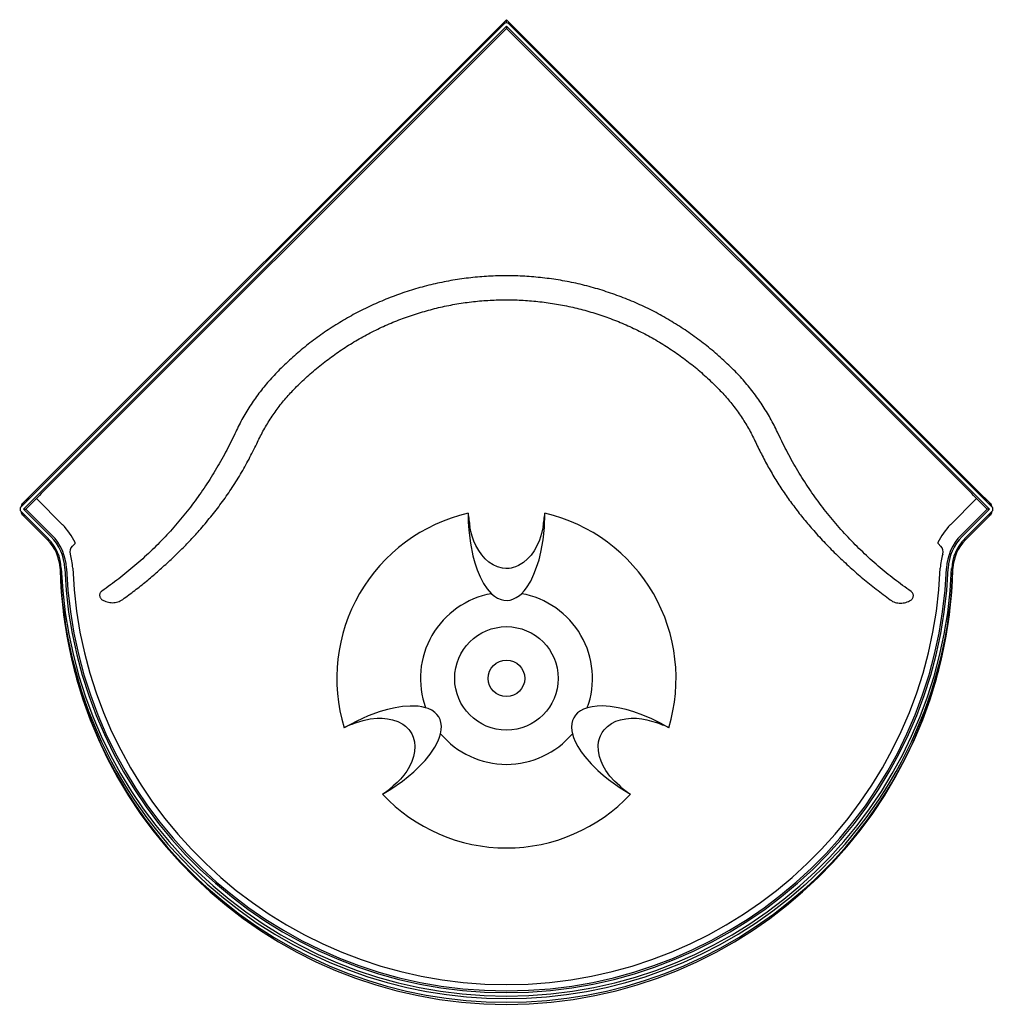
# Model space of a CAD drawing. Header units: millimetres. Extents: x 4902.37 to 4903.49, y 4759.99 to 4761.13.
import ezdxf

# ---------------------------------------------------------------- set-up
doc = ezdxf.new("R2010")
doc.units = ezdxf.units.MM
doc.layers.add('SANINDUSA', color=3, linetype='Continuous')

msp = doc.modelspace()

# ---------------------------------------------------------------- linework, layer by layer
at = {"layer": 'SANINDUSA'}
for p, q in [((4902.3717, 4760.5694), (4902.9303, 4761.128)), ((4902.9303, 4761.1244), (4902.9303, 4761.128)), ((4903.4828, 4760.5755), (4902.9303, 4761.128)), ((4902.3695, 4760.5652), (4902.9275, 4761.1232)), ((4902.3723, 4760.5623), (4902.9303, 4761.1204)), ((4902.9303, 4761.1178), (4902.3928, 4760.5803)), ((4902.9303, 4761.1204), (4903.4884, 4760.5623)), ((4902.9303, 4761.1204), (4902.9303, 4761.1178)), ((4902.9303, 4761.1178), (4903.4679, 4760.5803)), ((4902.9332, 4761.1232), (4903.4912, 4760.5652)), ((4902.3737, 4760.5694), (4902.3717, 4760.5694)), ((4902.3873, 4760.5745), (4902.3751, 4760.5623)), ((4902.3782, 4760.5752), (4902.3786, 4760.5749)), ((4902.3873, 4760.5745), (4902.3873, 4760.5745)), ((4902.3873, 4760.5745), (4902.4174, 4760.5444)), ((4903.4433, 4760.5444), (4903.4734, 4760.5745)), ((4903.4856, 4760.5623), (4903.4734, 4760.5745)), ((4903.4734, 4760.5745), (4903.4734, 4760.5745)), ((4903.4824, 4760.5754), (4903.4821, 4760.5751)), ((4903.489, 4760.5694), (4903.4837, 4760.5746)), ((4903.487, 4760.5694), (4903.489, 4760.5694)), ((4902.401, 4760.528), (4902.3695, 4760.5595)), ((4902.4038, 4760.5309), (4902.3723, 4760.5623)), ((4902.3723, 4760.5623), (4902.3751, 4760.5623)), ((4902.3751, 4760.5623), (4902.4052, 4760.5323)), ((4903.4555, 4760.5323), (4903.4856, 4760.5623)), ((4903.4884, 4760.5623), (4903.4569, 4760.5309)), ((4903.4912, 4760.5595), (4903.4597, 4760.528)), ((4903.4884, 4760.5623), (4903.4856, 4760.5623)), ((4902.4, 4760.527), (4902.3717, 4760.5553)), ((4902.3717, 4760.5553), (4902.3737, 4760.5553)), ((4903.4607, 4760.527), (4903.489, 4760.5553)), ((4903.489, 4760.5553), (4903.487, 4760.5553)), ((4902.4318, 4760.5226), (4902.4287, 4760.5194)), ((4902.4318, 4760.5226), (4902.4287, 4760.5194)), ((4903.432, 4760.5194), (4903.4289, 4760.5226)), ((4903.4289, 4760.5226), (4903.432, 4760.5194)), ((4902.4147, 4760.4927), (4902.4146, 4760.4927)), ((4903.4315, 4760.4943), (4903.4316, 4760.4943))]:
    msp.add_line(p, q, dxfattribs=at)
at = {"layer": 'SANINDUSA', "flags": 128}
for points in [[(4902.886, 4760.5577), (4902.8862, 4760.5479), (4902.8868, 4760.538), (4902.8886, 4760.5232), (4902.8916, 4760.5086), (4902.8938, 4760.5004), (4902.8965, 4760.4923), (4902.8999, 4760.4843), (4902.9039, 4760.4766), (4902.908, 4760.4704), (4902.9131, 4760.4647)], [(4902.9476, 4760.4647), (4902.9507, 4760.468), (4902.9534, 4760.4715), (4902.9583, 4760.4792), (4902.9621, 4760.4871), (4902.9652, 4760.4953), (4902.9679, 4760.5038), (4902.97, 4760.5125), (4902.9726, 4760.5268), (4902.9741, 4760.5413), (4902.9747, 4760.5577)], [(4902.9726, 4760.5423), (4902.9709, 4760.5344), (4902.9684, 4760.5267), (4902.9651, 4760.5194), (4902.9622, 4760.5142), (4902.9587, 4760.5093), (4902.9548, 4760.5049), (4902.9499, 4760.5006), (4902.9444, 4760.4973), (4902.9408, 4760.4957), (4902.9379, 4760.4948), (4902.9356, 4760.4943), (4902.9335, 4760.4939), (4902.9296, 4760.4938), (4902.9256, 4760.4942), (4902.9201, 4760.4956), (4902.9149, 4760.498), (4902.9101, 4760.5012), (4902.9058, 4760.505), (4902.9017, 4760.5096), (4902.8982, 4760.5147), (4902.8951, 4760.5202), (4902.8927, 4760.5255), (4902.8908, 4760.531), (4902.8892, 4760.5366), (4902.8881, 4760.5423)], [(4902.9131, 4760.4647), (4902.9165, 4760.4618), (4902.9201, 4760.4596), (4902.924, 4760.4579), (4902.9274, 4760.4571), (4902.931, 4760.4569), (4902.9344, 4760.4573), (4902.9378, 4760.4583), (4902.9416, 4760.4601), (4902.9452, 4760.4626), (4902.9476, 4760.4647)], [(4902.8369, 4760.3328), (4902.8326, 4760.3339), (4902.8282, 4760.3345), (4902.8191, 4760.3348), (4902.8103, 4760.3342), (4902.8017, 4760.3328), (4902.7929, 4760.3308), (4902.7843, 4760.3284), (4902.7707, 4760.3234), (4902.7574, 4760.3175), (4902.7428, 4760.3098)], [(4902.8542, 4760.3029), (4902.855, 4760.3074), (4902.8552, 4760.3116), (4902.8546, 4760.3158), (4902.8536, 4760.3191), (4902.852, 4760.3223), (4902.85, 4760.3251), (4902.8474, 4760.3275), (4902.8439, 4760.3299), (4902.84, 4760.3318), (4902.8369, 4760.3328)], [(4903.0238, 4760.3328), (4903.0195, 4760.3313), (4903.0158, 4760.3293), (4903.0124, 4760.3268), (4903.01, 4760.3242), (4903.0081, 4760.3213), (4903.0067, 4760.3181), (4903.0058, 4760.3147), (4903.0055, 4760.3104), (4903.0059, 4760.3061), (4903.0065, 4760.3029)], [(4903.1179, 4760.3098), (4903.1082, 4760.3151), (4903.0982, 4760.3199), (4903.088, 4760.3242), (4903.0775, 4760.328), (4903.0685, 4760.3307), (4903.0593, 4760.3328), (4903.05, 4760.3343), (4903.0407, 4760.3349), (4903.035, 4760.3347), (4903.0293, 4760.3341), (4903.0238, 4760.3328)], [(4902.7572, 4760.3157), (4902.7649, 4760.3182), (4902.7728, 4760.3199), (4902.7808, 4760.3207), (4902.7868, 4760.3207), (4902.7928, 4760.3202), (4902.7986, 4760.319), (4902.8047, 4760.3168), (4902.8104, 4760.3138), (4902.8135, 4760.3114), (4902.8158, 4760.3094), (4902.8174, 4760.3076), (4902.8187, 4760.306), (4902.8208, 4760.3027), (4902.8224, 4760.299), (4902.8239, 4760.2935), (4902.8245, 4760.2879), (4902.8241, 4760.2822), (4902.823, 4760.2766), (4902.821, 4760.2707), (4902.8184, 4760.265), (4902.8152, 4760.2597), (4902.8117, 4760.2549), (4902.8079, 4760.2505), (4902.8039, 4760.2463), (4902.7995, 4760.2425)], [(4903.0612, 4760.2425), (4903.0552, 4760.2479), (4903.0498, 4760.2539), (4903.045, 4760.2604), (4903.042, 4760.2656), (4903.0396, 4760.271), (4903.0377, 4760.2767), (4903.0365, 4760.283), (4903.0363, 4760.2894), (4903.0367, 4760.2934), (4903.0374, 4760.2963), (4903.0381, 4760.2986), (4903.0388, 4760.3005), (4903.0407, 4760.3041), (4903.043, 4760.3073), (4903.047, 4760.3113), (4903.0517, 4760.3146), (4903.0568, 4760.3172), (4903.0622, 4760.319), (4903.0683, 4760.3202), (4903.0745, 4760.3207), (4903.0807, 4760.3207), (4903.0866, 4760.3201), (4903.0923, 4760.319), (4903.098, 4760.3175), (4903.1035, 4760.3157)], [(4902.7872, 4760.2329), (4902.7966, 4760.2387), (4902.8102, 4760.2482), (4902.8168, 4760.2534), (4902.8231, 4760.2588), (4902.8299, 4760.2652), (4902.8362, 4760.272), (4902.8422, 4760.2794), (4902.8475, 4760.2873), (4902.8514, 4760.2948), (4902.853, 4760.2988), (4902.8542, 4760.3029)], [(4903.0065, 4760.3029), (4903.0079, 4760.2984), (4903.0096, 4760.294), (4903.0129, 4760.2879), (4903.0166, 4760.282), (4903.0208, 4760.2764), (4903.028, 4760.2681), (4903.0358, 4760.2604), (4903.0419, 4760.255), (4903.0482, 4760.2499), (4903.0615, 4760.2404), (4903.0735, 4760.2329)]]:
    msp.add_lwpolyline(points, dxfattribs=at)
at = {"layer": 'SANINDUSA'}
for radius in [0.0598, 0.0211]:
    msp.add_circle((4902.9303, 4760.3668), radius, dxfattribs=at)
for centre, radius, start, end in [((4902.3846, 4760.5691), 0.00937, 139.166, 166.8005), ((4902.3779, 4760.5749), 0.0005, 45.9337, 139.166), ((4902.3783, 4760.5745), 0.0005, 355.1811, 45.9337), ((4903.4824, 4760.5747), 0.0005, 134.0864, 220.6608), ((4903.4828, 4760.575), 0.0005, 40.8541, 134.0864), ((4903.4761, 4760.5692), 0.00937, 11.7485, 40.8541), ((4902.9303, 4760.3668), 0.196, 103.0909, 196.9091), ((4903.1146, 4760.5811), 0.2298, 185.8248, 189.707), ((4902.7465, 4760.581), 0.2294, 350.2896, 354.1788), ((4902.9303, 4760.3668), 0.196, 343.0909, 76.9091), ((4902.3646, 4760.4917), 0.0746, 25.4237, 45), ((4903.4961, 4760.4917), 0.0746, 135, 154.5763), ((4902.3646, 4760.4917), 0.05, 2.3133, 45), ((4902.3646, 4760.4917), 0.0514, 2.3133, 45), ((4902.3646, 4760.4917), 0.0554, 2.3133, 45), ((4902.3646, 4760.4917), 0.0574, 2.3133, 45), ((4902.4311, 4760.5233), 0.000997, 314.8831, 25.5406), ((4903.4296, 4760.5233), 0.000997, 154.4594, 225.1169), ((4903.4961, 4760.4917), 0.0574, 135, 177.6867), ((4903.4961, 4760.4917), 0.0554, 135, 177.6867), ((4903.4961, 4760.4917), 0.0514, 135, 177.6867), ((4903.4961, 4760.4917), 0.05, 135, 177.6867), ((4902.435, 4760.5131), 0.009, 135.0098, 196.8959), ((4903.4257, 4760.5131), 0.009, 343.1041, 44.9902), ((4902.3646, 4760.4917), 0.0646, 2.3133, 16.9057), ((4903.4961, 4760.4917), 0.0646, 163.0943, 177.6867), ((4902.9303, 4760.5145), 0.5162, 182.3133, 182.4243), ((4902.9303, 4760.506), 0.5159, 181.4809, 358.5191), ((4902.414, 4760.4926), 0.000687, 2.4088, 8.0014), ((4902.9257, 4760.5056), 0.5112, 181.4517, 228.0224), ((4902.9257, 4760.51), 0.5113, 181.9466, 228.1676), ((4902.9303, 4760.5145), 0.5148, 182.3133, 357.6867), ((4902.9303, 4760.5145), 0.5108, 182.3133, 357.6867), ((4902.9303, 4760.5145), 0.5088, 182.3133, 357.6867), ((4902.9303, 4760.5145), 0.5016, 182.3133, 357.6867), ((4902.935, 4760.51), 0.5113, 311.8324, 358.0534), ((4902.935, 4760.5056), 0.5112, 311.9776, 358.5483), ((4903.4467, 4760.4926), 0.000687, 171.9986, 177.5912), ((4902.9303, 4760.5145), 0.5162, 357.5757, 357.6867), ((4902.9303, 4760.3668), 0.0994, 100.0086, 199.9916), ((4902.9303, 4760.3668), 0.0994, 340.0086, 79.9916), ((4902.8368, 4760.1006), 0.2294, 110.2896, 114.1788), ((4903.0238, 4760.1002), 0.2298, 65.8248, 69.707), ((4902.9303, 4760.3668), 0.0994, 220.0086, 319.9916), ((4902.6529, 4760.419), 0.2295, 305.8221, 309.7097), ((4903.2077, 4760.4189), 0.2294, 230.2896, 234.1788), ((4902.9303, 4760.3668), 0.196, 223.0909, 316.9091), ((4902.9303, 4760.5101), 0.5176, 227.9652, 312.0348), ((4902.9303, 4760.5144), 0.5177, 228.1056, 311.8944)]:
    msp.add_arc(centre, radius, start, end, dxfattribs=at)
for centre, major_axis, ratio, start_param, end_param in [((4902.9303, 4761.1204), (0, 0.004), 0.999695, 5.497939, 7.068431), ((4902.3929, 4760.5802), (0.00566, 0.00566), 0.017455, 1.570796, 3.124139), ((4903.4678, 4760.5802), (-0.00566, 0.00566), 0.017455, 3.159046, 4.712389), ((4902.3788, 4760.5623), (-0.01, 0), 0.999695, 5.497939, 6.040401), ((4903.4819, 4760.5623), (0.01, 0), 0.999695, 0.242785, 0.785246), ((4902.3723, 4760.5623), (-0.004, 0), 0.999695, 5.497939, 7.068431), ((4902.3788, 4760.5623), (-0.01, 0), 0.999695, 0.242785, 0.785246), ((4903.4819, 4760.5623), (0.01, 0), 0.999695, 5.497939, 6.040401), ((4903.4884, 4760.5623), (0.004, 0), 0.999695, 5.497939, 7.068431)]:
    msp.add_ellipse(centre, major_axis=major_axis, ratio=ratio, start_param=start_param, end_param=end_param, dxfattribs=at)
for points, knots in [([(4903.1928, 4760.7233), (4903.1878, 4760.7281), (4903.1778, 4760.7378), (4903.1619, 4760.7512), (4903.1453, 4760.7637), (4903.128, 4760.7753), (4903.1101, 4760.7859), (4903.0916, 4760.7955), (4903.0726, 4760.804), (4903.0531, 4760.8114), (4903.0333, 4760.8177), (4903.0131, 4760.823), (4902.9927, 4760.827), (4902.9721, 4760.8299), (4902.9514, 4760.8317), (4902.9306, 4760.8323), (4902.9097, 4760.8317), (4902.889, 4760.83), (4902.8684, 4760.8271), (4902.848, 4760.823), (4902.8278, 4760.8179), (4902.808, 4760.8115), (4902.7885, 4760.8041), (4902.7695, 4760.7956), (4902.751, 4760.7861), (4902.7331, 4760.7755), (4902.7157, 4760.764), (4902.6991, 4760.7515), (4902.6832, 4760.7381), (4902.6732, 4760.7284), (4902.6682, 4760.7236)], [0, 0, 0, 0, 0.0357, 0.071439, 0.107148, 0.142851, 0.178561, 0.214299, 0.25, 0.2857, 0.321439, 0.357148, 0.392851, 0.428561, 0.464299, 0.5, 0.5357, 0.571439, 0.607148, 0.642851, 0.678561, 0.714299, 0.75, 0.7857, 0.821439, 0.857148, 0.892851, 0.928561, 0.964299, 1, 1, 1, 1]), ([(4902.6878, 4760.704), (4902.6924, 4760.7084), (4902.7017, 4760.7173), (4902.7164, 4760.7297), (4902.7318, 4760.7413), (4902.7478, 4760.752), (4902.7644, 4760.7618), (4902.7815, 4760.7706), (4902.7991, 4760.7785), (4902.8171, 4760.7853), (4902.8355, 4760.7911), (4902.8541, 4760.796), (4902.873, 4760.7997), (4902.8921, 4760.8024), (4902.9113, 4760.804), (4902.9305, 4760.8045), (4902.9498, 4760.804), (4902.969, 4760.8023), (4902.9881, 4760.7996), (4903.0069, 4760.7959), (4903.0256, 4760.791), (4903.0439, 4760.7852), (4903.0619, 4760.7783), (4903.0795, 4760.7704), (4903.0966, 4760.7616), (4903.1132, 4760.7518), (4903.1292, 4760.7411), (4903.1446, 4760.7295), (4903.1593, 4760.7171), (4903.1685, 4760.7082), (4903.1731, 4760.7037)], [0, 0, 0, 0, 0.0357, 0.071439, 0.107148, 0.142851, 0.178561, 0.214299, 0.25, 0.2857, 0.321439, 0.357148, 0.392851, 0.428561, 0.464299, 0.5, 0.5357, 0.571439, 0.607148, 0.642851, 0.678561, 0.714299, 0.75, 0.7857, 0.821439, 0.857148, 0.892851, 0.928561, 0.964299, 1, 1, 1, 1]), ([(4902.6682, 4760.7236), (4902.664, 4760.7192), (4902.6556, 4760.7105), (4902.6442, 4760.6964), (4902.6338, 4760.6815), (4902.6244, 4760.6659), (4902.6191, 4760.6551), (4902.6165, 4760.6496)], [0, 0, 0, 0, 0.200062, 0.399876, 0.600122, 0.799935, 1, 1, 1, 1]), ([(4903.2444, 4760.6493), (4903.2418, 4760.6547), (4903.2365, 4760.6656), (4903.2271, 4760.6812), (4903.2167, 4760.696), (4903.2054, 4760.7102), (4903.197, 4760.719), (4903.1928, 4760.7233)], [0, 0, 0, 0, 0.2000621, 0.3998758, 0.6001224, 0.7999352, 1, 1, 1, 1]), ([(4902.6417, 4760.6379), (4902.644, 4760.6428), (4902.6488, 4760.6525), (4902.6572, 4760.6664), (4902.6664, 4760.6796), (4902.6766, 4760.6923), (4902.6841, 4760.7001), (4902.6878, 4760.704)], [0, 0, 0, 0, 0.2000621, 0.3998758, 0.6001221, 0.7999349, 1, 1, 1, 1]), ([(4903.1731, 4760.7037), (4903.1769, 4760.6998), (4903.1844, 4760.692), (4903.1945, 4760.6793), (4903.2038, 4760.6661), (4903.2121, 4760.6522), (4903.2169, 4760.6425), (4903.2192, 4760.6376)], [0, 0, 0, 0, 0.200062, 0.399876, 0.600122, 0.799935, 1, 1, 1, 1]), ([(4902.6165, 4760.6496), (4902.613, 4760.6424), (4902.606, 4760.6279), (4902.5941, 4760.607), (4902.5811, 4760.5866), (4902.5671, 4760.567), (4902.5521, 4760.5482), (4902.536, 4760.5302), (4902.519, 4760.5131), (4902.5012, 4760.497), (4902.4825, 4760.4817), (4902.4694, 4760.4724), (4902.4629, 4760.4677)], [0, 0, 0, 0, 0.1000179, 0.1999642, 0.3000351, 0.3999811, 0.5, 0.6000169, 0.6999636, 0.8000351, 0.8999811, 1, 1, 1, 1]), ([(4903.3978, 4760.4672), (4903.3913, 4760.4719), (4903.3782, 4760.4812), (4903.3596, 4760.4965), (4903.3417, 4760.5127), (4903.3248, 4760.5298), (4903.3087, 4760.5478), (4903.2937, 4760.5666), (4903.2797, 4760.5863), (4903.2668, 4760.6066), (4903.2549, 4760.6276), (4903.2479, 4760.642), (4903.2444, 4760.6493)], [0, 0, 0, 0, 0.1000179, 0.1999642, 0.3000351, 0.3999811, 0.5, 0.6000169, 0.6999635, 0.8000351, 0.8999811, 1, 1, 1, 1]), ([(4902.4869, 4760.458), (4902.4916, 4760.4615), (4902.5008, 4760.4683), (4902.5142, 4760.479), (4902.5272, 4760.49), (4902.5398, 4760.5014), (4902.5522, 4760.5132), (4902.5641, 4760.5254), (4902.5763, 4760.5387), (4902.5886, 4760.5532), (4902.6009, 4760.5691), (4902.6124, 4760.5855), (4902.6231, 4760.6025), (4902.633, 4760.62), (4902.6388, 4760.632), (4902.6417, 4760.6379)], [0, 0, 0, 0, 0.0726306, 0.1439463, 0.2140025, 0.28503, 0.3570878, 0.4280771, 0.4980783, 0.5828587, 0.666337, 0.7486837, 0.8335826, 0.9172814, 1, 1, 1, 1]), ([(4903.2192, 4760.6376), (4903.2217, 4760.6325), (4903.2266, 4760.6222), (4903.2349, 4760.6072), (4903.2438, 4760.5924), (4903.2533, 4760.5781), (4903.2634, 4760.5642), (4903.274, 4760.5507), (4903.2857, 4760.5369), (4903.2986, 4760.5229), (4903.3126, 4760.5087), (4903.3272, 4760.4951), (4903.3422, 4760.4821), (4903.3576, 4760.4696), (4903.3684, 4760.4615), (4903.3738, 4760.4575)], [0, 0, 0, 0, 0.070848, 0.142393, 0.214775, 0.286486, 0.357397, 0.429176, 0.501932, 0.58369, 0.666813, 0.751428, 0.832566, 0.915394, 1, 1, 1, 1]), ([(4902.4629, 4760.4677), (4902.4625, 4760.4674), (4902.4617, 4760.4668), (4902.4609, 4760.4655), (4902.4603, 4760.4641), (4902.4602, 4760.4626), (4902.4604, 4760.4611), (4902.4611, 4760.4597), (4902.462, 4760.4585), (4902.4628, 4760.4579), (4902.4632, 4760.4576)], [0, 0, 0, 0, 0.125574, 0.250571, 0.37527, 0.500021, 0.624731, 0.749513, 0.87441, 1, 1, 1, 1]), ([(4903.3975, 4760.4571), (4903.3979, 4760.4574), (4903.3987, 4760.458), (4903.3996, 4760.4592), (4903.4003, 4760.4606), (4903.4005, 4760.4621), (4903.4004, 4760.4636), (4903.3998, 4760.465), (4903.399, 4760.4663), (4903.3982, 4760.4669), (4903.3978, 4760.4672)], [0, 0, 0, 0, 0.125444, 0.250328, 0.374955, 0.499639, 0.624416, 0.749268, 0.874273, 1, 1, 1, 1]), ([(4902.4632, 4760.4576), (4902.4641, 4760.4571), (4902.4659, 4760.4562), (4902.4688, 4760.4551), (4902.4719, 4760.4544), (4902.475, 4760.4542), (4902.4781, 4760.4544), (4902.4813, 4760.4551), (4902.4842, 4760.4562), (4902.486, 4760.4574), (4902.4869, 4760.458)], [0, 0, 0, 0, 0.123519, 0.244735, 0.369556, 0.492755, 0.619506, 0.744859, 0.873217, 1, 1, 1, 1]), ([(4903.3738, 4760.4575), (4903.3747, 4760.4569), (4903.3764, 4760.4557), (4903.3794, 4760.4546), (4903.3825, 4760.4539), (4903.3857, 4760.4537), (4903.3888, 4760.4539), (4903.3919, 4760.4546), (4903.3948, 4760.4556), (4903.3966, 4760.4566), (4903.3975, 4760.4571)], [0, 0, 0, 0, 0.126504, 0.254744, 0.37998, 0.506867, 0.630064, 0.75502, 0.87635, 1, 1, 1, 1])]:
    msp.add_open_spline(points, degree=3, knots=knots, dxfattribs=at)

doc.saveas('drawing.dxf')
